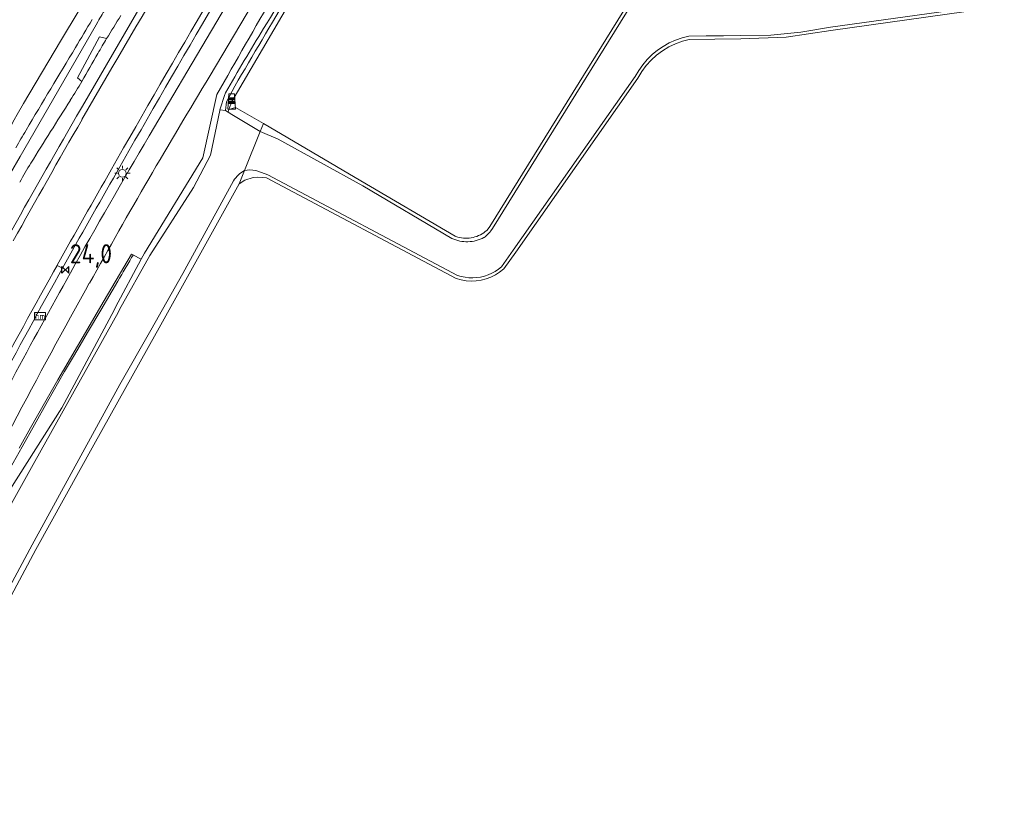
# Model space of a CAD drawing. Header units: metres. Extents: x 125158 to 132124, y 450612 to 454469.
# Tile 117 of 173: x 129455 to 129584, y 452312 to 452415. Entities that reach past the tile are written whole.
import ezdxf
from ezdxf.enums import TextEntityAlignment as Align

# ---------------------------------------------------------------- set-up
doc = ezdxf.new("R2010")
doc.units = ezdxf.units.M
doc.layers.get('0').update_dxf_attribs({"color": 8})
for name, color, linetype, lineweight in [('B-XX-IE-MEUBILAIR_WEGMEUBILAIR-S', 8, 'Continuous', 25), ('B-XX-KL-ET_LS_OV_LICHTMAST-S', 8, 'Continuous', 25), ('B-XX-OG-TERREIN_CULTUURSCHEIDING-GV', 8, 'Continuous', 18), ('B-XX-OG-WATER-GV', 8, 'Continuous', 18), ('B-XX-OG-WATER_SLOOT-GV', 8, 'Continuous', 18), ('B-XX-OG-WEG-GV', 8, 'Continuous', 18), ('B-XX-VW-HECTOMETRERING-S', 8, 'Continuous', 25)]:
    doc.layers.add(name, color=color, linetype=linetype, lineweight=lineweight)
doc.layers.add('TOPOT30', color=1, linetype='Continuous')
doc.styles.add('ISO', font='iso', dxfattribs={"height": 5})
doc.styles.add('NLCS-ISO', font='NLCS-ISO.ttf')

# ---------------------------------------------------------------- blocks, each defined once
blk = doc.blocks.new('SKL-ET_OV_LICHTMAST-SO')
at = {"color": 0, "linetype": 'ByBlock', "lineweight": 18}
for points in [[(-1.25, 0), (-2, 0)], [(-1.41, 1.41), (-0.88, 0.88)], [(0, 2), (0, 1.25)], [(0.88, 0.88), (1.41, 1.41)], [(2, 0), (1.25, 0)], [(-1.41, -1.41), (-0.88, -0.88)], [(0, -1.25), (0, -2)], [(0.88, -0.88), (1.41, -1.41)]]:
    blk.add_lwpolyline(points, dxfattribs=at)
blk.add_circle((0, 0), 1, dxfattribs=at)
blk = doc.blocks.new('SIE-WEG_PAAL_GRENSPAAL-SO')
at = {"linetype": 'ByBlock', "lineweight": 18}
h = blk.add_hatch(color=0, dxfattribs=at)
h.dxf.hatch_style = 1
h.paths.add_polyline_path([(0.90625, -0.5), (0.875, 0), (-0.875, 0), (-0.90625, -0.5)])
h.paths.add_polyline_path([(-0.8125, 1), (-0.84375, 0.5), (0.84375, 0.5), (0.8125, 1)])
at = {"color": 0, "linetype": 'ByBlock', "lineweight": 18}
blk.add_lwpolyline([(-1, -2), (1, -2), (0.75, 2), (-0.75, 2)], close=True, dxfattribs=at)
for points in [[(0.875, 0), (-0.875, 0)], [(0.84375, 0.5), (-0.84375, 0.5)], [(0.8125, 1), (-0.8125, 1)], [(0.90625, -0.5), (-0.90625, -0.5)]]:
    blk.add_lwpolyline(points, dxfattribs=at)
blk = doc.blocks.new('SIE-WEG_PAAL_HECTOMETERPAAL-SO')
at = {"color": 0, "linetype": 'ByBlock', "lineweight": 18}
blk.add_lwpolyline([(-1.44375, -0.94375), (1.44375, -0.94375), (1.44375, 0.94375), (-1.44375, 0.94375)], close=True, dxfattribs=at)
at = {"color": 0, "linetype": 'ByBlock', "lineweight": 18, "style": 'NLCS-ISO'}
blk.add_text('hm', height=1.5, dxfattribs=at).set_placement((0, 0), align=Align.MIDDLE_CENTER)
blk = doc.blocks.new('kilometerpaal')
at = {"color": 0}
for p, q in [((-0.44, 0.44), (0.44, -0.44)), ((-0.44, -0.44), (-0.44, 0.44)), ((0.44, 0.44), (-0.44, -0.44)), ((0.44, -0.44), (0.44, 0.44))]:
    blk.add_line(p, q, dxfattribs=at)
at = {"color": 0, "style": 'ISO'}
blk.add_attdef('KILOMETERPAAL', (0.59, 0.87), '', height=2.5, dxfattribs=at)

msp = doc.modelspace()

# ---------------------------------------------------------------- linework, layer by layer
at = {"layer": 'B-XX-OG-TERREIN_CULTUURSCHEIDING-GV'}
for points in [[(129498.33, 452430.88), (129483, 452404.71), (129482.64, 452403.67), (129483.49, 452403.92), (129487.14, 452401.83), (129499.91, 452394.33), (129512.21, 452387.11), (129512.32, 452387.06), (129512.57, 452386.99), (129512.81, 452386.92), (129513.06, 452386.88), (129513.32, 452386.85), (129513.57, 452386.84), (129513.82, 452386.84), (129514.08, 452386.85), (129514.33, 452386.89), (129514.58, 452386.94), (129514.82, 452387), (129515.07, 452387.08), (129515.3, 452387.18), (129515.53, 452387.29), (129515.75, 452387.41), (129515.97, 452387.55), (129516.17, 452387.7), (129516.37, 452387.86), (129516.4, 452387.9), (129516.76, 452388.36), (129538.58, 452423.55)], [(129454.96, 452403.04), (129455.79, 452404.46), (129460.63, 452412.62), (129465.48, 452420.79)], [(129452.86, 452354.65), (129455.6, 452359.55), (129457.21, 452362.44), (129458.9, 452365.47), (129461.15, 452369.38), (129462.33, 452371.38), (129463.18, 452372.84), (129464.15, 452374.5), (129465.87, 452377.43), (129468.09, 452381.2), (129468.32, 452381.61), (129468.61, 452382.11), (129468.81, 452382.45), (129469.67, 452383.9), (129469.9, 452384.31), (129470.1, 452384.64), (129470.07, 452384.67), (129469.89, 452384.77), (129466.31, 452378.68), (129462.83, 452372.73), (129460.24, 452368.31), (129458.67, 452365.56), (129456.68, 452362.01), (129455.22, 452359.39)]]:
    msp.add_lwpolyline(points, dxfattribs=at)
msp.add_lwpolyline([(129470.07, 452384.67), (129470.1, 452384.64), (129469.9, 452384.31), (129469.67, 452383.9), (129468.81, 452382.45), (129468.61, 452382.11), (129468.32, 452381.61), (129468.09, 452381.2), (129465.87, 452377.43), (129464.15, 452374.5), (129463.18, 452372.84), (129462.33, 452371.38), (129461.15, 452369.38), (129458.9, 452365.47), (129457.21, 452362.44), (129455.6, 452359.55), (129452.86, 452354.65), (129453.96, 452353.94), (129460.79, 452364.64), (129467.61, 452377.43), (129467.82, 452377.82), (129471.16, 452384.09)], close=True, dxfattribs=at)
at = {"layer": 'B-XX-OG-WATER-GV'}
msp.add_lwpolyline([(129538.93, 452423.32), (129517.12, 452388.13), (129516.91, 452387.82), (129516.76, 452387.63), (129516.68, 452387.54), (129516.43, 452387.27), (129516.15, 452387.03), (129516.04, 452386.95), (129516, 452386.93), (129515.76, 452386.81), (129515.51, 452386.7), (129515.25, 452386.61), (129514.99, 452386.53), (129514.73, 452386.47), (129514.46, 452386.42), (129514.18, 452386.39), (129513.91, 452386.37), (129513.64, 452386.37), (129513.37, 452386.39), (129513.1, 452386.42), (129512.83, 452386.47), (129512.56, 452386.53), (129512.3, 452386.61), (129512.05, 452386.71), (129511.8, 452386.82), (129500.16, 452393.69), (129489.07, 452399.78), (129486.73, 452400.79), (129484.68, 452395.69), (129485.38, 452395.8), (129486.16, 452395.7), (129487.38, 452395.25), (129487.72, 452395.13), (129512.54, 452381.98), (129513.03, 452381.83), (129513.53, 452381.73), (129514.04, 452381.67), (129514.55, 452381.65), (129515.06, 452381.69), (129515.56, 452381.76), (129516.06, 452381.88), (129516.54, 452382.05), (129517.01, 452382.25), (129517.46, 452382.5), (129517.88, 452382.79), (129518.28, 452383.11), (129519.81, 452385.29), (129535.78, 452408), (129536.24, 452408.79), (129536.76, 452409.53), (129537.35, 452410.22), (129537.99, 452410.86), (129538.7, 452411.43), (129539.45, 452411.94), (129540.24, 452412.39), (129541.07, 452412.76), (129541.93, 452413.05), (129542.81, 452413.27), (129545.07, 452413.31), (129547.34, 452413.33), (129549.6, 452413.34), (129553.53, 452413.42), (129557.45, 452413.79), (129561.33, 452414.44), (129584.01, 452417.6)], dxfattribs=at)
at = {"layer": 'B-XX-OG-WATER_SLOOT-GV'}
for points in [[(129483.4, 452406.74), (129482.33, 452404.66), (129482.18, 452403.54), (129482.52, 452403.33), (129482.64, 452403.67), (129483, 452404.71), (129498.33, 452430.88), (129507.73, 452446.63), (129517.03, 452462.44), (129520.59, 452468.56), (129529.94, 452484.16), (129535.93, 452493.91), (129541.97, 452503.36), (129542.78, 452504.61), (129544.4, 452507.11), (129549.8, 452515.33), (129555.61, 452523.79), (129568.68, 452542.33), (129568.98, 452542.76), (129568.62, 452542.97)], [(129538.58, 452423.55), (129516.76, 452388.36), (129516.4, 452387.9), (129516.37, 452387.86), (129516.17, 452387.7), (129515.97, 452387.55), (129515.75, 452387.41), (129515.53, 452387.29), (129515.3, 452387.18), (129515.07, 452387.08), (129514.82, 452387), (129514.58, 452386.94), (129514.33, 452386.89), (129514.08, 452386.85), (129513.82, 452386.84), (129513.57, 452386.84), (129513.32, 452386.85), (129513.06, 452386.88), (129512.81, 452386.92), (129512.57, 452386.99), (129512.32, 452387.06), (129512.21, 452387.11), (129499.91, 452394.33), (129487.14, 452401.83), (129486.73, 452400.79), (129489.07, 452399.78), (129500.16, 452393.69), (129511.8, 452386.82), (129512.05, 452386.71), (129512.3, 452386.61), (129512.56, 452386.53), (129512.83, 452386.47), (129513.1, 452386.42), (129513.37, 452386.39), (129513.64, 452386.37), (129513.91, 452386.37), (129514.18, 452386.39), (129514.46, 452386.42), (129514.73, 452386.47), (129514.99, 452386.53), (129515.25, 452386.61), (129515.51, 452386.7), (129515.76, 452386.81), (129516, 452386.93), (129516.04, 452386.95), (129516.15, 452387.03), (129516.43, 452387.27), (129516.68, 452387.54), (129516.76, 452387.63), (129516.91, 452387.82), (129517.12, 452388.13), (129538.93, 452423.32)], [(129465.48, 452420.79), (129460.63, 452412.62), (129455.79, 452404.46)], [(129584.01, 452417.6), (129561.33, 452414.44), (129557.45, 452413.79), (129553.53, 452413.42), (129549.6, 452413.34), (129547.34, 452413.33), (129545.07, 452413.31), (129542.81, 452413.27), (129541.93, 452413.05), (129541.07, 452412.76), (129540.24, 452412.39), (129539.45, 452411.94), (129538.7, 452411.43), (129537.99, 452410.86), (129537.35, 452410.22), (129536.76, 452409.53), (129536.24, 452408.79), (129535.78, 452408), (129519.81, 452385.29), (129518.28, 452383.11), (129517.88, 452382.79), (129517.46, 452382.5), (129517.01, 452382.25), (129516.54, 452382.05), (129516.06, 452381.88), (129515.56, 452381.76), (129515.06, 452381.69), (129514.55, 452381.65), (129514.04, 452381.67), (129513.53, 452381.73), (129513.03, 452381.83), (129512.54, 452381.98), (129487.72, 452395.13), (129487.38, 452395.25), (129486.16, 452395.7), (129485.38, 452395.8), (129484.68, 452395.69), (129483.98, 452393.95), (129484.73, 452394.43), (129485.83, 452394.8), (129486.44, 452394.83), (129487.54, 452394.74), (129512.38, 452381.58), (129513.03, 452381.39), (129513.68, 452381.28), (129514.34, 452381.23), (129514.99, 452381.25), (129515.65, 452381.34), (129516.28, 452381.51), (129516.9, 452381.73), (129517.49, 452382.03), (129518.05, 452382.38), (129518.59, 452382.82), (129520.15, 452385.03), (129536.14, 452407.77), (129536.65, 452408.64), (129537.22, 452409.42), (129537.86, 452410.14), (129538.57, 452410.79), (129539.35, 452411.37), (129540.17, 452411.87), (129541.04, 452412.29), (129541.95, 452412.62), (129542.86, 452412.84), (129546.21, 452412.89), (129549.61, 452412.91), (129555.53, 452413.14), (129561.39, 452414.02), (129584.06, 452417.18)], [(129465.49, 452415.16), (129465.27, 452414.77), (129455.35, 452397.54), (129454.08, 452395.33), (129450.43, 452388.97), (129449.88, 452387.97), (129449.51, 452387.29)], [(129449.51, 452387.29), (129449.88, 452387.97), (129450.43, 452388.97), (129454.08, 452395.33), (129455.35, 452397.54), (129465.27, 452414.77), (129465.49, 452415.16)], [(129463.41, 452407.36), (129462.84, 452407.83), (129465.73, 452413.18), (129466.64, 452412.95)], [(129482.11, 452405.64), (129481.46, 452403.62), (129482.18, 452403.54), (129482.33, 452404.66), (129483.4, 452406.74)], [(129481.07, 452405.66), (129479.22, 452397.37), (129471.6, 452384.9), (129471.16, 452384.09), (129467.82, 452377.82), (129467.61, 452377.43), (129460.79, 452364.64), (129453.96, 452353.94)], [(129454.19, 452352.12), (129457.26, 452357.62), (129468.13, 452377.14), (129468.34, 452377.52), (129472.28, 452384.58), (129478.01, 452393.49), (129480.23, 452397.69), (129481.45, 452403.56), (129481.46, 452403.62), (129482.11, 452405.64)], [(129455.79, 452404.46), (129454.96, 452403.04), (129454.56, 452402.32), (129454.16, 452401.6), (129453.38, 452400.15)], [(129484.68, 452395.69), (129486.73, 452400.79), (129483.04, 452403.02), (129482.52, 452403.33), (129482.18, 452403.54), (129481.46, 452403.62), (129481.45, 452403.56), (129480.23, 452397.69), (129478.01, 452393.49), (129472.28, 452384.58), (129468.34, 452377.52), (129468.13, 452377.14), (129457.26, 452357.62), (129454.19, 452352.12)], [(129438.51, 452311.86), (129439.54, 452313.24), (129444.98, 452323.67), (129451.99, 452336.05), (129457.4, 452346.12), (129464.98, 452359.81), (129473.12, 452374.43), (129473.28, 452374.73), (129483.98, 452393.95), (129484.68, 452395.69)], [(129439.22, 452314.79), (129439.34, 452314.97), (129449.37, 452332.73), (129456.9, 452346.73), (129468.39, 452367.69), (129472.42, 452374.81), (129476.61, 452382.21), (129483.22, 452394.35)], [(129483.22, 452394.35), (129476.61, 452382.21)], [(129476.61, 452382.21), (129472.42, 452374.81), (129468.39, 452367.69), (129456.9, 452346.73), (129449.37, 452332.73), (129439.34, 452314.97), (129439.22, 452314.79)]]:
    msp.add_lwpolyline(points, dxfattribs=at)
msp.add_lwpolyline([(129487.14, 452401.83), (129483.49, 452403.92), (129482.64, 452403.67), (129482.52, 452403.33), (129483.04, 452403.02), (129486.73, 452400.79)], close=True, dxfattribs=at)
for centre, radius, start, end in [((128981.12, 452723.99), 593.31, 328.53219, 329.85343), ((133631.46, 450040.71), 4776.89, 150.14393, 150.32484), ((138025.48, 447378.71), 9912.02, 149.436633, 149.518136), ((129532.01, 452376.49), 76.94, 148.1717, 149.8302), ((128818.38, 452797.91), 751.05, 329.06136, 329.38563), ((129745.27, 452256.29), 302.61, 148.5291, 150.3812), ((134407.9, 449444.94), 5767.02, 149.039324, 149.164346), ((129391.39, 452449.7), 83.54, 327.5562, 329.5491), ((129483.17, 452405.3), 1.11, 150.3313, 161.8485), ((129539.07, 452351.44), 96.63, 149.1604, 150.7339), ((129486.54, 452392.2), 3.95, 132.1136, 147.0938), ((129486.53, 452392.23), 3.92, 118.074, 132.3159)]:
    msp.add_arc(centre, radius, start, end, dxfattribs=at)
at = {"layer": 'B-XX-OG-WATER_SLOOT-GV', "extrusion": (0, 0, -1)}
for centre, radius, start, end in [((-128981.12, 452723.99), 593.31, 210.14657, 211.46781), ((-138025.48, 447378.71), 9912.02, 30.481864, 30.563367), ((-129532.01, 452376.49), 76.94, 30.1698, 31.8283), ((-128818.38, 452797.91), 751.05, 210.61437, 210.93864), ((-129876.35, 452161.88), 480.52, 31.4995, 31.9228), ((-129745.27, 452256.29), 302.61, 29.6188, 31.4709), ((-134407.9, 449444.94), 5767.02, 30.835654, 30.960676), ((-130219.38, 451922.72), 897.92, 31.85955, 32.47821), ((-129483.17, 452405.3), 1.11, 18.1515, 29.6687), ((-129539.07, 452351.44), 96.63, 29.2661, 30.8396), ((-129503.7, 452367.48), 55.3, 28.8626, 31.8639), ((-129486.54, 452392.2), 3.95, 32.9062, 47.8864), ((-129486.53, 452392.23), 3.92, 47.6841, 61.926)]:
    msp.add_arc(centre, radius, start, end, dxfattribs=at)
at = {"layer": 'B-XX-OG-WEG-GV'}
for points in [[(129525.82, 452484.49), (129519.12, 452473.39), (129516.02, 452468.25), (129498.21, 452438.53), (129480.17, 452408.11)], [(129472.22, 452400.23), (129488.53, 452427.82), (129506.74, 452458.26), (129516.69, 452474.86), (129519.05, 452478.8)], [(129516.69, 452474.86), (129506.74, 452458.26), (129488.53, 452427.82), (129472.22, 452400.23)], [(129480.17, 452408.11), (129498.21, 452438.53), (129516.02, 452468.25), (129519.12, 452473.39)], [(129466.64, 452412.95), (129465.73, 452413.18), (129462.84, 452407.83), (129463.41, 452407.36)], [(129455.22, 452359.39), (129456.68, 452362.01), (129458.67, 452365.56), (129460.24, 452368.31), (129462.83, 452372.73), (129466.31, 452378.68), (129469.89, 452384.77), (129470.07, 452384.67), (129471.16, 452384.09), (129471.6, 452384.9), (129479.22, 452397.37), (129481.07, 452405.66)], [(129460.38, 452382.04), (129460.86, 452382.9), (129460.16, 452383.29), (129459.68, 452382.42)], [(129459.68, 452382.42), (129460.16, 452383.29)], [(129460.16, 452383.29), (129460.86, 452382.9)], [(129460.86, 452382.9), (129460.38, 452382.04)], [(129461.42, 452381.44), (129461.91, 452382.32)], [(129461.91, 452382.32), (129461.42, 452381.44)], [(129464.38, 452380.94), (129463.88, 452380.05)], [(129463.88, 452380.05), (129464.38, 452380.94)]]:
    msp.add_lwpolyline(points, dxfattribs=at)
at = {"layer": 'B-XX-OG-WEG-GV', "extrusion": (0, 0, -1)}
for centre, radius, start, end in [((-133730.76, 449925.5), 4934.91, 30.13187, 30.71147), ((-133726.72, 449927.93), 4929.36, 30.13101, 30.71141), ((-131266.58, 451370.06), 2071.18, 29.68827, 31.10434), ((-131266.32, 451370.18), 2070.1, 29.68909, 31.10553), ((-133631.46, 450040.71), 4776.89, 29.67516, 29.85607), ((-129514.82, 452383.42), 56.51, 29.224, 31.5085), ((-129296.69, 452505.38), 193.4, 209.207, 210.4519), ((-130231.34, 451953.45), 878.05, 29.1345, 31.1849), ((-129391.39, 452449.7), 83.54, 210.4509, 212.4438), ((-130465.7, 451823.68), 1158.18, 29.0974, 30.00091), ((-130472.64, 451819.65), 1165.36, 29.10427, 30.00152), ((-130208.12, 451964.8), 855.07, 29.2276, 30.61227), ((-130485.35, 451811.66), 1173.78, 29.14375, 29.84971), ((-130491.95, 451807.96), 1180.55, 29.14436, 29.84583), ((-130481.17, 451814.05), 1168.97, 27.26968, 29.09245), ((-130480.49, 451814.42), 1167.39, 27.26878, 29.09277), ((-130206.15, 451966.08), 852.73, 27.02694, 29.14982), ((-130230.12, 451953.98), 876.73, 27.67497, 29.07638)]:
    msp.add_arc(centre, radius, start, end, dxfattribs=at)
at = {"layer": 'B-XX-OG-WEG-GV'}
for centre, radius, start, end in [((133730.76, 449925.5), 4934.91, 149.28853, 149.86813), ((133726.72, 449927.93), 4929.36, 149.28859, 149.86899), ((131266.58, 451370.06), 2071.18, 148.89566, 150.31173), ((131266.32, 451370.18), 2070.1, 148.89447, 150.31091), ((129876.35, 452161.88), 480.52, 148.0772, 148.5005), ((129514.82, 452383.42), 56.51, 148.4915, 150.776), ((129296.69, 452505.38), 193.4, 329.5481, 330.793), ((130231.34, 451953.45), 878.05, 148.8151, 150.8655), ((130219.38, 451922.72), 897.92, 147.52179, 148.14045), ((130465.7, 451823.68), 1158.18, 149.99909, 150.9026), ((130472.64, 451819.65), 1165.36, 149.99848, 150.89573), ((130208.12, 451964.8), 855.07, 149.38773, 150.7724), ((129503.7, 452367.48), 55.3, 148.1361, 151.1374), ((130485.35, 451811.66), 1173.78, 150.15029, 150.85625), ((130491.95, 451807.96), 1180.55, 150.15417, 150.85564), ((130481.17, 451814.05), 1168.97, 150.90755, 152.73032), ((130480.49, 451814.42), 1167.39, 150.90723, 152.73122), ((130206.15, 451966.08), 852.73, 150.85018, 152.97306), ((130230.12, 451953.98), 876.73, 150.92362, 152.32503)]:
    msp.add_arc(centre, radius, start, end, dxfattribs=at)

# ---------------------------------------------------------------- block references
at = {"layer": 'B-XX-IE-MEUBILAIR_WEGMEUBILAIR-S', "xscale": 0.5, "yscale": 0.5, "zscale": 0.5}
msp.add_blockref('SIE-WEG_PAAL_GRENSPAAL-SO', (129483, 452404.71), dxfattribs=at)
at = {"layer": 'B-XX-KL-ET_LS_OV_LICHTMAST-S', "xscale": 0.5, "yscale": 0.5, "zscale": 0.5}
msp.add_blockref('SKL-ET_OV_LICHTMAST-SO', (129468.7, 452395.33), dxfattribs=at)
at = {"layer": 'B-XX-VW-HECTOMETRERING-S', "xscale": 0.5, "yscale": 0.5, "zscale": 0.5}
msp.add_blockref('SIE-WEG_PAAL_HECTOMETERPAAL-SO', (129457.93, 452376.64), dxfattribs=at)
at = {"layer": 'TOPOT30'}
ref = msp.add_blockref('kilometerpaal', (129461.24, 452382.69), dxfattribs=at)
ref.add_attrib('KILOMETERPAAL', '24,0', (129461.83, 452383.56), dxfattribs={"color": 0, "height": 2.5, "style": 'ISO'})

doc.saveas('drawing.dxf')
